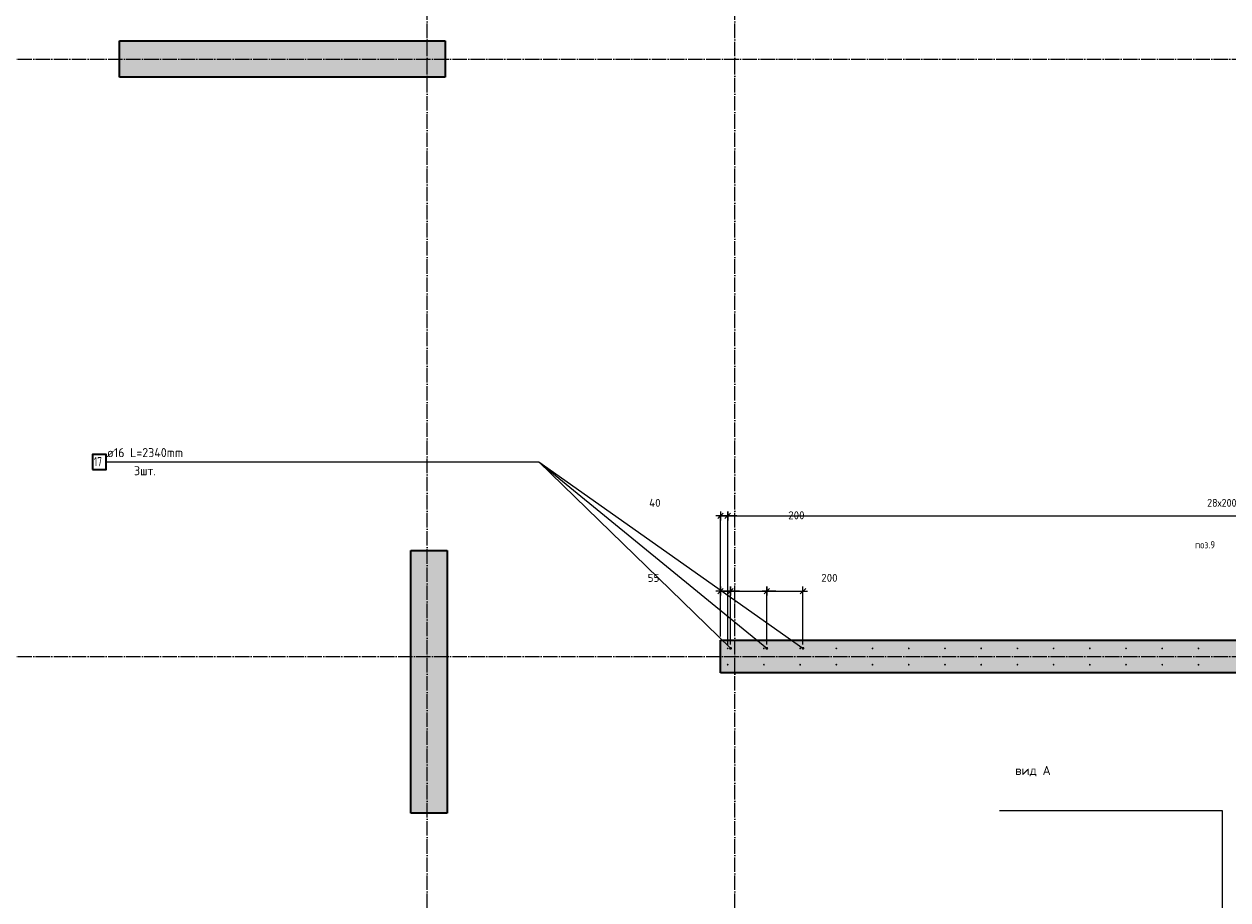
# Model space of a CAD drawing. Header units: millimetres. Extents: x -2995 to 60896, y -2809 to 57831.
# Tile 44 of 169: x 4474 to 11123, y 38196 to 43033. Entities that reach past the tile are written whole.
import ezdxf

# ---------------------------------------------------------------- set-up
doc = ezdxf.new("R2010")
doc.units = ezdxf.units.MM
doc.header["$PDMODE"] = 65
doc.linetypes.add('______11', pattern=[100, 80, -10, 0, -10])
doc.linetypes.add('______5', pattern=[220, 160, -20, 20, -20])
for name, color, linetype, lineweight in [('Standard', 7, 'Continuous', 25), ('Арм.стержн. вертикальными 1', 22, 'Continuous', 35), ('Обозначение разреза_ общее', 7, 'Continuous', 25), ('Размерная линия_ общее', 7, 'Continuous', 13)]:
    doc.layers.add(name, color=color, linetype=linetype, lineweight=lineweight)
doc.layers.add('Арм.стержн. вертикальными 2', color=7, linetype='Continuous', lineweight=35, true_color=0x006e00)
doc.layers.add('Осевая линия_ общее', color=7, linetype='______5', lineweight=13, true_color=0xa0a0a0)
doc.styles.add('ISOCPEUR', font='ISOCPEUR')
doc.dimstyles.new('DIMSTYLE_3', dxfattribs={"dimtxt": 44, "dimasz": 50, "dimexe": 0, "dimexo": 0, "dimgap": 22, "dimtad": 2, "dimdec": 0, "dimrnd": 5, "dimzin": 12, "dimdsep": 46, "dimtxsty": 'ISOCPEUR', "dimblk1": 'ALL_ML_STRICH', "dimblk2": 'ALL_ML_STRICH', "dimsah": 1, "dimcen": 0, "dimclrd": 7, "dimclre": 256, "dimclrt": 7, "dimadec": 0, "dimazin": 0, "dimtfac": 1, "dimtdec": 0, "dimtix": 1, "dimtmove": 2, "dimatfit": 3, "dimfxl": 0, "dimtvp": 1.2, "dimtzin": 0, "dimlwd": 0, "dimlwe": -3, "dimarcsym": 0})
doc.dimstyles.new('DIMSTYLE_5', dxfattribs={"dimtxt": 44, "dimasz": 50, "dimexe": 0, "dimexo": 0, "dimgap": 22, "dimtad": 2, "dimdec": 0, "dimrnd": 5, "dimzin": 12, "dimdsep": 46, "dimtxsty": 'ISOCPEUR', "dimblk1": 'ALL_ML_STRICH', "dimblk2": 'ALL_ML_STRICH', "dimsah": 1, "dimcen": 0, "dimclrd": 7, "dimclre": 256, "dimclrt": 7, "dimadec": 0, "dimazin": 0, "dimtfac": 1, "dimtdec": 0, "dimtix": 1, "dimtmove": 2, "dimatfit": 3, "dimfxl": 0, "dimtzin": 0, "dimlwd": 0, "dimlwe": -3, "dimarcsym": 0})

# ---------------------------------------------------------------- blocks, each defined once
blk = doc.blocks.new('ALL_ML_STRICH')
at = {"color": 0, "linetype": 'ByBlock', "lineweight": -2}
for p, q in [((-1, 0), (0.5, 0)), ((-0.3, -0.3), (0.3, 0.3)), ((0, -0.5), (0, 0.5))]:
    blk.add_line(p, q, dxfattribs=at)
blk = doc.blocks.new('*D50')
at = {"layer": 'DEFPOINTS', "color": 7, "linetype": 'Continuous', "lineweight": 13, "transparency": 33554687}
for p in [(8320, 40316.8), (8320, 39630), (8360, 39585)]:
    blk.add_point(p, dxfattribs=at)
at = {"layer": 'Размерная линия_ общее', "color": 253, "linetype": 'Continuous', "lineweight": -2, "true_color": 0xa0a0a0, "transparency": 33554687}
for p, q in [((8320, 39650), (8320, 40316.8)), ((8360, 39605), (8360, 40316.8))]:
    blk.add_line(p, q, dxfattribs=at)
at = {"layer": 'Размерная линия_ общее', "color": 7, "linetype": 'Continuous', "lineweight": -2, "transparency": 33554687}
blk.add_line((8320, 40316.8), (8360, 40316.8), dxfattribs=at)
at = {"layer": 'Размерная линия_ общее', "color": 7, "linetype": 'Continuous', "lineweight": 13, "transparency": 33554687, "xscale": 50, "yscale": 50, "zscale": 50, "rotation": 180}
blk.add_blockref('ALL_ML_STRICH', (8320, 40316.8), dxfattribs=at)
at = {"layer": 'Размерная линия_ общее', "color": 7, "linetype": 'Continuous', "lineweight": 13, "transparency": 33554687, "xscale": 50, "yscale": 50, "zscale": 50}
blk.add_blockref('ALL_ML_STRICH', (8360, 40316.8), dxfattribs=at)
at = {"layer": 'Размерная линия_ общее', "color": 7, "linetype": 'Continuous', "lineweight": 13, "transparency": 33554687, "insert": (7957.9, 40389), "char_height": 44, "width": 88, "attachment_point": 5, "style": 'ISOCPEUR'}
blk.add_mtext('\\A1;{40}', dxfattribs=at)
blk = doc.blocks.new('*D51')
at = {"layer": 'DEFPOINTS', "color": 7, "linetype": 'Continuous', "lineweight": 13, "transparency": 33554687}
for p in [(8360, 40316.8), (8360, 39585), (13960, 39585)]:
    blk.add_point(p, dxfattribs=at)
at = {"layer": 'Размерная линия_ общее', "color": 253, "linetype": 'Continuous', "lineweight": -2, "true_color": 0xa0a0a0, "transparency": 33554687}
for p, q in [((8360, 39605), (8360, 40316.8)), ((13960, 39605), (13960, 40316.8))]:
    blk.add_line(p, q, dxfattribs=at)
at = {"layer": 'Размерная линия_ общее', "color": 7, "linetype": 'Continuous', "lineweight": -2, "transparency": 33554687}
blk.add_line((8360, 40316.8), (13960, 40316.8), dxfattribs=at)
at = {"layer": 'Размерная линия_ общее', "color": 7, "linetype": 'Continuous', "lineweight": 13, "transparency": 33554687, "xscale": 50, "yscale": 50, "zscale": 50, "rotation": 180}
blk.add_blockref('ALL_ML_STRICH', (8360, 40316.8), dxfattribs=at)
at = {"layer": 'Размерная линия_ общее', "color": 7, "linetype": 'Continuous', "lineweight": 13, "transparency": 33554687, "xscale": 50, "yscale": 50, "zscale": 50}
blk.add_blockref('ALL_ML_STRICH', (13960, 40316.8), dxfattribs=at)
at = {"layer": 'Размерная линия_ общее', "color": 7, "linetype": 'Continuous', "lineweight": 13, "transparency": 33554687, "insert": (11008, 40410.8), "char_height": 44, "width": 2.2, "attachment_point": 1, "line_spacing_factor": 0.60241, "style": 'ISOCPEUR'}
blk.add_mtext('\\W0.91;28х200=5600', dxfattribs=at)
blk = doc.blocks.new('СЛОЖНЫЙ_ОБЪЕКТ_0')
at = {"layer": 'Осевая линия_ общее', "color": 253, "linetype": '______11', "lineweight": -3, "true_color": 0xa0a0a0, "transparency": 33554687}
for p, q in [((6700, -2590), (6700, 47490)), ((8400, -2590), (8400, 47490)), ((-2770, 42840), (14210, 42840)), ((-2770, 39540), (14400, 39540))]:
    blk.add_line(p, q, dxfattribs=at)
blk = doc.blocks.new('*D243')
at = {"layer": 'DEFPOINTS', "color": 7, "linetype": 'Continuous', "lineweight": 13, "transparency": 33554687}
for p in [(8320, 39901.6), (8320, 39630), (8375.7, 39585.6)]:
    blk.add_point(p, dxfattribs=at)
at = {"layer": 'Размерная линия_ общее', "color": 253, "linetype": 'Continuous', "lineweight": -2, "true_color": 0xa0a0a0, "transparency": 33554687}
for p, q in [((8320, 39650), (8320, 39901.6)), ((8375.7, 39605.6), (8375.7, 39901.6))]:
    blk.add_line(p, q, dxfattribs=at)
at = {"layer": 'Размерная линия_ общее', "color": 7, "linetype": 'Continuous', "lineweight": -2, "transparency": 33554687}
blk.add_line((8320, 39901.6), (8375.7, 39901.6), dxfattribs=at)
at = {"layer": 'Размерная линия_ общее', "color": 7, "linetype": 'Continuous', "lineweight": 13, "transparency": 33554687, "xscale": 50, "yscale": 50, "zscale": 50, "rotation": 180}
blk.add_blockref('ALL_ML_STRICH', (8320, 39901.6), dxfattribs=at)
at = {"layer": 'Размерная линия_ общее', "color": 7, "linetype": 'Continuous', "lineweight": 13, "transparency": 33554687, "xscale": 50, "yscale": 50, "zscale": 50}
blk.add_blockref('ALL_ML_STRICH', (8375.7, 39901.6), dxfattribs=at)
at = {"layer": 'Размерная линия_ общее', "color": 7, "linetype": 'Continuous', "lineweight": 13, "transparency": 33554687, "insert": (7950.2, 39974.2), "char_height": 44, "width": 88, "attachment_point": 5, "style": 'ISOCPEUR'}
blk.add_mtext('\\A1;{55}', dxfattribs=at)
blk = doc.blocks.new('*D244')
at = {"layer": 'DEFPOINTS', "color": 7, "linetype": 'Continuous', "lineweight": 13, "transparency": 33554687}
for p in [(8375.7, 39901.6), (8375.7, 39585.6), (8575.7, 39585.6)]:
    blk.add_point(p, dxfattribs=at)
at = {"layer": 'Размерная линия_ общее', "color": 253, "linetype": 'Continuous', "lineweight": -2, "true_color": 0xa0a0a0, "transparency": 33554687}
for p, q in [((8375.7, 39605.6), (8375.7, 39901.6)), ((8575.7, 39605.6), (8575.7, 39901.6))]:
    blk.add_line(p, q, dxfattribs=at)
at = {"layer": 'Размерная линия_ общее', "color": 7, "linetype": 'Continuous', "lineweight": -2, "transparency": 33554687}
blk.add_line((8375.7, 39901.6), (8575.7, 39901.6), dxfattribs=at)
at = {"layer": 'Размерная линия_ общее', "color": 7, "linetype": 'Continuous', "lineweight": 13, "transparency": 33554687, "xscale": 50, "yscale": 50, "zscale": 50, "rotation": 180}
blk.add_blockref('ALL_ML_STRICH', (8375.7, 39901.6), dxfattribs=at)
at = {"layer": 'Размерная линия_ общее', "color": 7, "linetype": 'Continuous', "lineweight": 13, "transparency": 33554687, "xscale": 50, "yscale": 50, "zscale": 50}
blk.add_blockref('ALL_ML_STRICH', (8575.7, 39901.6), dxfattribs=at)
at = {"layer": 'Размерная линия_ общее', "color": 7, "linetype": 'Continuous', "lineweight": 13, "transparency": 33554687, "insert": (8739.3, 40320), "char_height": 44, "width": 132, "attachment_point": 5, "style": 'ISOCPEUR'}
blk.add_mtext('\\A1;{200}', dxfattribs=at)
blk = doc.blocks.new('*D245')
at = {"layer": 'DEFPOINTS', "color": 7, "linetype": 'Continuous', "lineweight": 13, "transparency": 33554687}
for p in [(8575.7, 39901.6), (8575.7, 39585.6), (8775.7, 39585.6)]:
    blk.add_point(p, dxfattribs=at)
at = {"layer": 'Размерная линия_ общее', "color": 253, "linetype": 'Continuous', "lineweight": -2, "true_color": 0xa0a0a0, "transparency": 33554687}
for p, q in [((8575.7, 39605.6), (8575.7, 39901.6)), ((8775.7, 39605.6), (8775.7, 39901.6))]:
    blk.add_line(p, q, dxfattribs=at)
at = {"layer": 'Размерная линия_ общее', "color": 7, "linetype": 'Continuous', "lineweight": -2, "transparency": 33554687}
blk.add_line((8575.7, 39901.6), (8775.7, 39901.6), dxfattribs=at)
at = {"layer": 'Размерная линия_ общее', "color": 7, "linetype": 'Continuous', "lineweight": 13, "transparency": 33554687, "xscale": 50, "yscale": 50, "zscale": 50, "rotation": 180}
blk.add_blockref('ALL_ML_STRICH', (8575.7, 39901.6), dxfattribs=at)
at = {"layer": 'Размерная линия_ общее', "color": 7, "linetype": 'Continuous', "lineweight": 13, "transparency": 33554687, "xscale": 50, "yscale": 50, "zscale": 50}
blk.add_blockref('ALL_ML_STRICH', (8775.7, 39901.6), dxfattribs=at)
at = {"layer": 'Размерная линия_ общее', "color": 7, "linetype": 'Continuous', "lineweight": 13, "transparency": 33554687, "insert": (8921.8, 39974.6), "char_height": 44, "width": 132, "attachment_point": 5, "style": 'ISOCPEUR'}
blk.add_mtext('\\A1;{200}', dxfattribs=at)

msp = doc.modelspace()

# ---------------------------------------------------------------- hatches: boundary and pattern name
at = {"linetype": 'Continuous', "lineweight": 25, "transparency": 33554687}
for points in [[(5000, 42940), (5000, 42740), (6800, 42740), (6800, 42940)], [(6610, 38675), (6810, 38675), (6810, 40125), (6610, 40125)], [(8320, 39630), (8320, 39450), (14100, 39450), (14100, 39630)]]:
    msp.add_hatch(color=7, dxfattribs=at).paths.add_polyline_path(points)
at = {"layer": 'Арм.стержн. вертикальными 1', "linetype": 'Continuous', "lineweight": 50, "transparency": 33554687}
for points in [[(8365, 39585), (8364.6, 39587), (8363.5, 39588.6), (8361.9, 39589.7), (8360, 39590), (8358.1, 39589.7), (8356.5, 39588.6), (8355.4, 39587), (8355, 39585), (8355.4, 39583.1), (8356.5, 39581.5), (8358.1, 39580.4), (8360, 39580), (8361.9, 39580.4), (8363.5, 39581.5), (8364.6, 39583.1)], [(8565, 39585), (8564.6, 39587), (8563.5, 39588.6), (8561.9, 39589.7), (8560, 39590), (8558.1, 39589.7), (8556.5, 39588.6), (8555.4, 39587), (8555, 39585), (8555.4, 39583.1), (8556.5, 39581.5), (8558.1, 39580.4), (8560, 39580), (8561.9, 39580.4), (8563.5, 39581.5), (8564.6, 39583.1)], [(8765, 39585), (8764.6, 39587), (8763.5, 39588.6), (8761.9, 39589.7), (8760, 39590), (8758.1, 39589.7), (8756.5, 39588.6), (8755.4, 39587), (8755, 39585), (8755.4, 39583.1), (8756.5, 39581.5), (8758.1, 39580.4), (8760, 39580), (8761.9, 39580.4), (8763.5, 39581.5), (8764.6, 39583.1)], [(8965, 39585), (8964.6, 39587), (8963.5, 39588.6), (8961.9, 39589.7), (8960, 39590), (8958.1, 39589.7), (8956.5, 39588.6), (8955.4, 39587), (8955, 39585), (8955.4, 39583.1), (8956.5, 39581.5), (8958.1, 39580.4), (8960, 39580), (8961.9, 39580.4), (8963.5, 39581.5), (8964.6, 39583.1)], [(9165, 39585), (9164.6, 39587), (9163.5, 39588.6), (9161.9, 39589.7), (9160, 39590), (9158.1, 39589.7), (9156.5, 39588.6), (9155.4, 39587), (9155, 39585), (9155.4, 39583.1), (9156.5, 39581.5), (9158.1, 39580.4), (9160, 39580), (9161.9, 39580.4), (9163.5, 39581.5), (9164.6, 39583.1)], [(9365, 39585), (9364.6, 39587), (9363.5, 39588.6), (9361.9, 39589.7), (9360, 39590), (9358.1, 39589.7), (9356.5, 39588.6), (9355.4, 39587), (9355, 39585), (9355.4, 39583.1), (9356.5, 39581.5), (9358.1, 39580.4), (9360, 39580), (9361.9, 39580.4), (9363.5, 39581.5), (9364.6, 39583.1)], [(9565, 39585), (9564.6, 39587), (9563.5, 39588.6), (9561.9, 39589.7), (9560, 39590), (9558.1, 39589.7), (9556.5, 39588.6), (9555.4, 39587), (9555, 39585), (9555.4, 39583.1), (9556.5, 39581.5), (9558.1, 39580.4), (9560, 39580), (9561.9, 39580.4), (9563.5, 39581.5), (9564.6, 39583.1)], [(9765, 39585), (9764.6, 39587), (9763.5, 39588.6), (9761.9, 39589.7), (9760, 39590), (9758.1, 39589.7), (9756.5, 39588.6), (9755.4, 39587), (9755, 39585), (9755.4, 39583.1), (9756.5, 39581.5), (9758.1, 39580.4), (9760, 39580), (9761.9, 39580.4), (9763.5, 39581.5), (9764.6, 39583.1)], [(9965, 39585), (9964.6, 39586.9), (9963.5, 39588.6), (9961.9, 39589.7), (9960, 39590), (9958.1, 39589.7), (9956.5, 39588.6), (9955.4, 39586.9), (9955, 39585), (9955.4, 39583.1), (9956.5, 39581.5), (9958.1, 39580.4), (9960, 39580), (9961.9, 39580.4), (9963.5, 39581.5), (9964.6, 39583.1)], [(10165, 39585), (10164.6, 39586.9), (10163.5, 39588.6), (10161.9, 39589.7), (10160, 39590), (10158.1, 39589.7), (10156.5, 39588.6), (10155.4, 39586.9), (10155, 39585), (10155.4, 39583.1), (10156.5, 39581.5), (10158.1, 39580.4), (10160, 39580), (10161.9, 39580.4), (10163.5, 39581.5), (10164.6, 39583.1)], [(10365, 39585), (10364.6, 39586.9), (10363.5, 39588.6), (10361.9, 39589.7), (10360, 39590), (10358.1, 39589.7), (10356.5, 39588.6), (10355.4, 39586.9), (10355, 39585), (10355.4, 39583.1), (10356.5, 39581.5), (10358.1, 39580.4), (10360, 39580), (10361.9, 39580.4), (10363.5, 39581.5), (10364.6, 39583.1)], [(10565, 39585), (10564.6, 39586.9), (10563.5, 39588.6), (10561.9, 39589.6), (10560, 39590), (10558.1, 39589.6), (10556.5, 39588.6), (10555.4, 39586.9), (10555, 39585), (10555.4, 39583.1), (10556.5, 39581.5), (10558.1, 39580.4), (10560, 39580), (10561.9, 39580.4), (10563.5, 39581.5), (10564.6, 39583.1)], [(10765, 39585), (10764.6, 39586.9), (10763.5, 39588.6), (10761.9, 39589.6), (10760, 39590), (10758.1, 39589.6), (10756.5, 39588.6), (10755.4, 39586.9), (10755, 39585), (10755.4, 39583.1), (10756.5, 39581.5), (10758.1, 39580.4), (10760, 39580), (10761.9, 39580.4), (10763.5, 39581.5), (10764.6, 39583.1)], [(10965, 39585), (10964.6, 39586.9), (10963.5, 39588.6), (10961.9, 39589.6), (10960, 39590), (10958.1, 39589.6), (10956.5, 39588.6), (10955.4, 39586.9), (10955, 39585), (10955.4, 39583.1), (10956.5, 39581.5), (10958.1, 39580.4), (10960, 39580), (10961.9, 39580.4), (10963.5, 39581.5), (10964.6, 39583.1)], [(8365, 39495), (8364.6, 39497), (8363.5, 39498.6), (8361.9, 39499.7), (8360, 39500), (8358.1, 39499.7), (8356.5, 39498.6), (8355.4, 39497), (8355, 39495), (8355.4, 39493.1), (8356.5, 39491.5), (8358.1, 39490.4), (8360, 39490), (8361.9, 39490.4), (8363.5, 39491.5), (8364.6, 39493.1)], [(8565, 39495), (8564.6, 39497), (8563.5, 39498.6), (8561.9, 39499.7), (8560, 39500), (8558.1, 39499.7), (8556.5, 39498.6), (8555.4, 39497), (8555, 39495), (8555.4, 39493.1), (8556.5, 39491.5), (8558.1, 39490.4), (8560, 39490), (8561.9, 39490.4), (8563.5, 39491.5), (8564.6, 39493.1)], [(8765, 39495), (8764.6, 39497), (8763.5, 39498.6), (8761.9, 39499.7), (8760, 39500), (8758.1, 39499.7), (8756.5, 39498.6), (8755.4, 39497), (8755, 39495), (8755.4, 39493.1), (8756.5, 39491.5), (8758.1, 39490.4), (8760, 39490), (8761.9, 39490.4), (8763.5, 39491.5), (8764.6, 39493.1)], [(8965, 39495), (8964.6, 39497), (8963.5, 39498.6), (8961.9, 39499.7), (8960, 39500), (8958.1, 39499.7), (8956.5, 39498.6), (8955.4, 39497), (8955, 39495), (8955.4, 39493.1), (8956.5, 39491.5), (8958.1, 39490.4), (8960, 39490), (8961.9, 39490.4), (8963.5, 39491.5), (8964.6, 39493.1)], [(9165, 39495), (9164.6, 39497), (9163.5, 39498.6), (9161.9, 39499.7), (9160, 39500), (9158.1, 39499.7), (9156.5, 39498.6), (9155.4, 39497), (9155, 39495), (9155.4, 39493.1), (9156.5, 39491.5), (9158.1, 39490.4), (9160, 39490), (9161.9, 39490.4), (9163.5, 39491.5), (9164.6, 39493.1)], [(9365, 39495), (9364.6, 39497), (9363.5, 39498.6), (9361.9, 39499.7), (9360, 39500), (9358.1, 39499.7), (9356.5, 39498.6), (9355.4, 39497), (9355, 39495), (9355.4, 39493.1), (9356.5, 39491.5), (9358.1, 39490.4), (9360, 39490), (9361.9, 39490.4), (9363.5, 39491.5), (9364.6, 39493.1)], [(9565, 39495), (9564.6, 39497), (9563.5, 39498.6), (9561.9, 39499.7), (9560, 39500), (9558.1, 39499.7), (9556.5, 39498.6), (9555.4, 39497), (9555, 39495), (9555.4, 39493.1), (9556.5, 39491.5), (9558.1, 39490.4), (9560, 39490), (9561.9, 39490.4), (9563.5, 39491.5), (9564.6, 39493.1)], [(9765, 39495), (9764.6, 39496.9), (9763.5, 39498.6), (9761.9, 39499.7), (9760, 39500), (9758.1, 39499.7), (9756.5, 39498.6), (9755.4, 39496.9), (9755, 39495), (9755.4, 39493.1), (9756.5, 39491.5), (9758.1, 39490.4), (9760, 39490), (9761.9, 39490.4), (9763.5, 39491.5), (9764.6, 39493.1)], [(9965, 39495), (9964.6, 39496.9), (9963.5, 39498.6), (9961.9, 39499.7), (9960, 39500), (9958.1, 39499.7), (9956.5, 39498.6), (9955.4, 39496.9), (9955, 39495), (9955.4, 39493.1), (9956.5, 39491.5), (9958.1, 39490.4), (9960, 39490), (9961.9, 39490.4), (9963.5, 39491.5), (9964.6, 39493.1)], [(10165, 39495), (10164.6, 39496.9), (10163.5, 39498.6), (10161.9, 39499.7), (10160, 39500), (10158.1, 39499.7), (10156.5, 39498.6), (10155.4, 39496.9), (10155, 39495), (10155.4, 39493.1), (10156.5, 39491.5), (10158.1, 39490.4), (10160, 39490), (10161.9, 39490.4), (10163.5, 39491.5), (10164.6, 39493.1)], [(10365, 39495), (10364.6, 39496.9), (10363.5, 39498.6), (10361.9, 39499.7), (10360, 39500), (10358.1, 39499.7), (10356.5, 39498.6), (10355.4, 39496.9), (10355, 39495), (10355.4, 39493.1), (10356.5, 39491.5), (10358.1, 39490.4), (10360, 39490), (10361.9, 39490.4), (10363.5, 39491.5), (10364.6, 39493.1)], [(10565, 39495), (10564.6, 39496.9), (10563.5, 39498.6), (10561.9, 39499.6), (10560, 39500), (10558.1, 39499.6), (10556.5, 39498.6), (10555.4, 39496.9), (10555, 39495), (10555.4, 39493.1), (10556.5, 39491.5), (10558.1, 39490.4), (10560, 39490), (10561.9, 39490.4), (10563.5, 39491.5), (10564.6, 39493.1)], [(10765, 39495), (10764.6, 39496.9), (10763.5, 39498.6), (10761.9, 39499.6), (10760, 39500), (10758.1, 39499.6), (10756.5, 39498.6), (10755.4, 39496.9), (10755, 39495), (10755.4, 39493.1), (10756.5, 39491.5), (10758.1, 39490.4), (10760, 39490), (10761.9, 39490.4), (10763.5, 39491.5), (10764.6, 39493.1)], [(10965, 39495), (10964.6, 39496.9), (10963.5, 39498.6), (10961.9, 39499.6), (10960, 39500), (10958.1, 39499.6), (10956.5, 39498.6), (10955.4, 39496.9), (10955, 39495), (10955.4, 39493.1), (10956.5, 39491.5), (10958.1, 39490.4), (10960, 39490), (10961.9, 39490.4), (10963.5, 39491.5), (10964.6, 39493.1)]]:
    msp.add_hatch(color=4, dxfattribs=at).paths.add_polyline_path(points)
at = {"layer": 'Арм.стержн. вертикальными 2', "linetype": 'Continuous', "lineweight": 50, "transparency": 33554687}
for points in [[(8383.7, 39585.6), (8383.1, 39588.6), (8381.4, 39591.2), (8378.8, 39593), (8375.7, 39593.6), (8372.7, 39593), (8370.1, 39591.2), (8368.4, 39588.6), (8367.7, 39585.6), (8368.4, 39582.5), (8370.1, 39579.9), (8372.7, 39578.2), (8375.7, 39577.6), (8378.8, 39578.2), (8381.4, 39579.9), (8383.1, 39582.5)], [(8583.7, 39585.6), (8583.1, 39588.6), (8581.4, 39591.2), (8578.8, 39593), (8575.7, 39593.6), (8572.7, 39593), (8570.1, 39591.2), (8568.4, 39588.6), (8567.7, 39585.6), (8568.4, 39582.5), (8570.1, 39579.9), (8572.7, 39578.2), (8575.7, 39577.6), (8578.8, 39578.2), (8581.4, 39579.9), (8583.1, 39582.5)], [(8783.7, 39585.6), (8783.1, 39588.6), (8781.4, 39591.2), (8778.8, 39592.9), (8775.7, 39593.6), (8772.7, 39592.9), (8770.1, 39591.2), (8768.4, 39588.6), (8767.7, 39585.6), (8768.4, 39582.5), (8770.1, 39579.9), (8772.7, 39578.2), (8775.7, 39577.6), (8778.8, 39578.2), (8781.4, 39579.9), (8783.1, 39582.5)]]:
    msp.add_hatch(color=7, dxfattribs=at).paths.add_polyline_path(points)

# ---------------------------------------------------------------- linework, layer by layer
at = {"color": 7, "linetype": 'Continuous', "lineweight": 35, "transparency": 33554687}
for p, q in [((5000, 42740), (5000, 42940)), ((5000, 42940), (6800, 42940)), ((6800, 42940), (6800, 42740)), ((6800, 42740), (5000, 42740)), ((6610, 38675), (6610, 40125)), ((6610, 40125), (6810, 40125)), ((6810, 40125), (6810, 38675)), ((8320, 39450), (8320, 39630)), ((8320, 39630), (14100, 39630)), ((14100, 39450), (8320, 39450)), ((6810, 38675), (6610, 38675))]:
    msp.add_line(p, q, dxfattribs=at)
at = {"layer": 'Арм.стержн. вертикальными 2', "color": 7, "linetype": 'Continuous', "lineweight": 13, "transparency": 33554687}
for p, q in [((4927.5, 40614.5), (7317.5, 40614.5)), ((7317.5, 40614.5), (8375.7, 39585.6)), ((7317.5, 40614.5), (8575.7, 39585.6)), ((7317.5, 40614.5), (8775.7, 39585.6))]:
    msp.add_line(p, q, dxfattribs=at)
at = {"layer": 'Арм.стержн. вертикальными 2', "color": 7, "linetype": 'Continuous', "lineweight": 35, "transparency": 33554687}
msp.add_lwpolyline([(4850.9, 40572.9), (4927.5, 40572.9), (4927.5, 40656.2), (4850.9, 40656.2), (4850.9, 40572.9)], dxfattribs=at)
at = {"layer": 'Обозначение разреза_ общее', "color": 7, "linetype": 'Continuous', "lineweight": 13, "transparency": 33554687}
msp.add_lwpolyline([(9860.4, 38690.4), (11090.4, 38690.4), (11090.4, 38010.4)], dxfattribs=at)

# ---------------------------------------------------------------- block references
at = {"layer": 'Осевая линия_ общее', "color": 253, "linetype": '______11', "lineweight": -3, "true_color": 0xa0a0a0, "transparency": 33554687}
msp.add_blockref('СЛОЖНЫЙ_ОБЪЕКТ_0', (0, 0), dxfattribs=at)

# ---------------------------------------------------------------- texts
at = {"layer": 'Standard', "color": 7, "linetype": 'Continuous', "lineweight": 25, "transparency": 33554687, "insert": (10996.6, 40157.3), "char_height": 40, "width": 127.972, "attachment_point": 5, "style": 'ISOCPEUR'}
msp.add_mtext('\\A1;{\\fISOCPEUR|i0|b0;\\H40.000000;\\W0.909091;\\C7;поз.9}\\P', dxfattribs=at)
at = {"layer": 'Арм.стержн. вертикальными 2', "color": 7, "linetype": 'Continuous', "lineweight": 25, "transparency": 33554687, "char_height": 50, "attachment_point": 7, "style": 'ISOCPEUR'}
for s, insert, width in [('\\W0.96;ø16 L=2340mm ', (4931.5, 40641.2), 493.775), ('\\W0.75;17', (4859.2, 40591.2), 78.713), ('\\W0.94;3шт. ', (5081.5, 40541.2), 193.548)]:
    msp.add_mtext(s, dxfattribs=dict(at, insert=insert, width=width))
at = {"layer": 'Обозначение разреза_ общее', "color": 7, "linetype": 'Continuous', "lineweight": 13, "transparency": 33554687, "insert": (9947.5, 38907.1), "char_height": 50, "width": 203.684, "attachment_point": 4, "style": 'ISOCPEUR'}
msp.add_mtext('\\A1;{\\fISOCPEUR|i0|b0;\\H50.000000;\\W1.000000;\\C7;вид А}\\P', dxfattribs=at)

# ---------------------------------------------------------------- dimensions: what is measured, and where the dimension line sits
at = {"layer": 'Размерная линия_ общее', "color": 7, "linetype": 'Continuous', "lineweight": 13, "transparency": 33554687}
for base, p1, p2, dimstyle, picture, middle in [((8360, 40316.8), (8320, 39650), (8360, 39605), 'DIMSTYLE_3', '*D50', (7957.9, 40389)), ((8575.7, 39901.6), (8375.7, 39605.6), (8575.7, 39605.6), 'DIMSTYLE_5', '*D244', (8739.3, 40320)), ((8375.7, 39901.6), (8320, 39650), (8375.7, 39605.6), 'DIMSTYLE_3', '*D243', (7950.2, 39974.2)), ((8775.7, 39901.6), (8575.7, 39605.6), (8775.7, 39605.6), 'DIMSTYLE_5', '*D245', (8921.8, 39974.6))]:
    dim = msp.add_linear_dim(base=base, p1=p1, p2=p2, dimstyle=dimstyle, override={"dimpost": '<>', "dimclrd": 7, "dimclre": 253, "dimclrt": 7, "dimlwd": 0, "dimlwe": 65533}, dxfattribs=at)
    dim.commit()
    dim.dimension.update_dxf_attribs({"geometry": picture, "text_midpoint": middle, "dimtype": 160})
dim = msp.add_linear_dim(base=(13960, 40316.8), p1=(8360, 39605), p2=(13960, 39605), text='\\W0.91;28х200=5600', dimstyle='DIMSTYLE_5', override={"dimpost": '<>', "dimclrd": 7, "dimclre": 253, "dimclrt": 7, "dimlwd": 0, "dimlwe": 65533}, dxfattribs=at)
dim.commit()
dim.dimension.update_dxf_attribs({"geometry": '*D51', "text_midpoint": (11160, 40338.8), "dimtype": 160})

doc.saveas('drawing.dxf')
